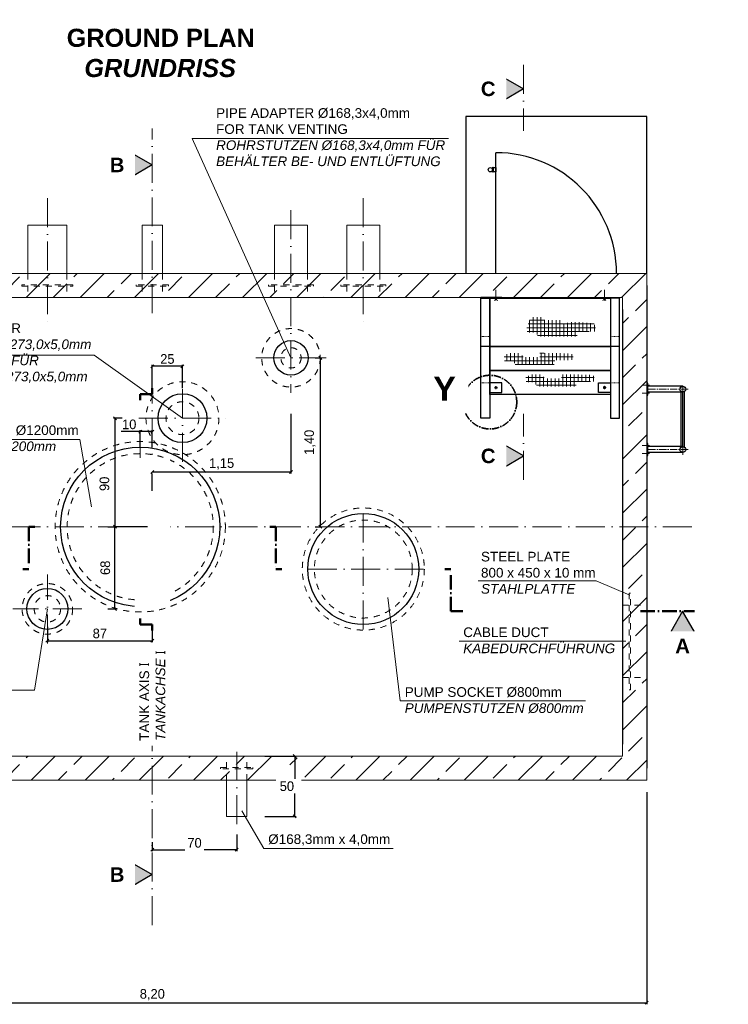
# Model space of a CAD drawing. Header units: millimetres. Extents: x -19424 to 109295, y -11926 to 8715.
# Tile 2 of 38: x -15658 to -9781, y -7094 to 1066. Entities that reach past the tile are written whole.
import ezdxf

# ---------------------------------------------------------------- set-up
doc = ezdxf.new("R2010")
doc.units = ezdxf.units.MM
doc.linetypes.add('ACAD_ISO10W100', pattern=[18, 12, -3, 0, -3])
doc.linetypes.add('JIS_02_1.0', pattern=[2, 1, -1])
doc.layers.add('Bemaßung', color=7, linetype='Continuous', lineweight=13)
doc.layers.add('Beschriftung', color=7, linetype='Continuous')
doc.styles.add('LBB3.5M1000', font='isocp.shx', dxfattribs={"height": 3.5})
doc.dimstyles.new('DIN', dxfattribs={"dimtxt": 2.5, "dimasz": 2.5, "dimexe": 1.25, "dimexo": 0.625, "dimtad": 1, "dimtih": 1, "dimdec": 4, "dimdsep": 46, "dimlunit": 6, "dimtxsty": 'Standard', "dimcen": 2.5, "dimadec": 0, "dimazin": 0, "dimtfac": 1, "dimtdec": 4, "dimtmove": 0, "dimatfit": 3, "dimfxl": 0, "dimtvp": 1, "dimtolj": 1, "dimtzin": 0, "dimarcsym": 0})

# ---------------------------------------------------------------- blocks, each defined once
blk = doc.blocks.new('_Oblique')
at = {"color": 0, "linetype": 'ByBlock', "lineweight": -2}
blk.add_line((-0.5, -0.5), (0.5, 0.5), dxfattribs=at)
blk = doc.blocks.new('*D82')
at = {"layer": 'Bemaßung', "color": 0, "lineweight": -2, "transparency": 16777216}
for p, q in [((-14658.1, -2348.3), (-14816.4, -2348.3)), ((-14658.1, -2479.4), (-14658.1, -2335.8)), ((-14558.1, -2348.3), (-14658.1, -2348.3)), ((-14558.1, -2479.4), (-14558.1, -2335.8))]:
    blk.add_line(p, q, dxfattribs=at)
at = {"layer": 'DEFPOINTS', "color": 0, "transparency": 16777216}
for p in [(-14658.1, -2348.3), (-14658.1, -2729.4), (-14558.1, -2729.4)]:
    blk.add_point(p, dxfattribs=at)
at = {"layer": 'Bemaßung', "color": 0, "lineweight": -2, "transparency": 16777216, "xscale": 25, "yscale": 25, "zscale": 25, "rotation": 180}
blk.add_blockref('_Oblique', (-14658.1, -2348.3), dxfattribs=at)
at = {"layer": 'Bemaßung', "color": 0, "lineweight": -2, "transparency": 16777216, "xscale": 25, "yscale": 25, "zscale": 25}
blk.add_blockref('_Oblique', (-14558.1, -2348.3), dxfattribs=at)
at = {"layer": 'Bemaßung', "color": 0, "transparency": 16777216, "insert": (-14749.8, -2288.3), "char_height": 80, "attachment_point": 5}
blk.add_mtext('\\A1;10', dxfattribs=at)
blk = doc.blocks.new('*D107')
at = {"layer": 'Bemaßung', "color": 0, "lineweight": -2, "transparency": 16777216}
for p, q in [((-14558.1, -1986.6), (-14558.1, -1794)), ((-14308.1, -1986.6), (-14308.1, -1794)), ((-14308.1, -1806.5), (-14558.1, -1806.5))]:
    blk.add_line(p, q, dxfattribs=at)
at = {"layer": 'DEFPOINTS', "color": 0, "transparency": 16777216}
for p in [(-14558.1, -1806.5), (-14558.1, -2236.6), (-14308.1, -2236.6)]:
    blk.add_point(p, dxfattribs=at)
at = {"layer": 'Bemaßung', "color": 0, "lineweight": -2, "transparency": 16777216, "xscale": 25, "yscale": 25, "zscale": 25, "rotation": 180}
blk.add_blockref('_Oblique', (-14558.1, -1806.5), dxfattribs=at)
at = {"layer": 'Bemaßung', "color": 0, "lineweight": -2, "transparency": 16777216, "xscale": 25, "yscale": 25, "zscale": 25}
blk.add_blockref('_Oblique', (-14308.1, -1806.5), dxfattribs=at)
at = {"layer": 'Bemaßung', "color": 0, "transparency": 16777216, "insert": (-14433.1, -1746.5), "char_height": 80, "attachment_point": 5}
blk.add_mtext('\\A1;25', dxfattribs=at)
blk = doc.blocks.new('*D108')
at = {"layer": 'Bemaßung', "color": 0, "lineweight": -2, "transparency": 16777216}
for p, q in [((-14808.1, -2236.6), (-14880.5, -2236.6)), ((-14868, -2236.6), (-14868, -3136.6)), ((-14597.4, -3136.6), (-14880.5, -3136.6))]:
    blk.add_line(p, q, dxfattribs=at)
at = {"layer": 'DEFPOINTS', "color": 0, "transparency": 16777216}
for p in [(-14308.1, -2236.6), (-14868, -3136.6), (-14097.4, -3136.6)]:
    blk.add_point(p, dxfattribs=at)
at = {"layer": 'Bemaßung', "color": 0, "lineweight": -2, "transparency": 16777216, "xscale": 25, "yscale": 25, "zscale": 25}
for p, rotation in [((-14868, -2236.6), 90), ((-14868, -3136.6), 270)]:
    blk.add_blockref('_Oblique', p, dxfattribs=dict(at, rotation=rotation))
at = {"layer": 'Bemaßung', "color": 0, "transparency": 16777216, "insert": (-14954.9, -2780.5), "char_height": 80, "attachment_point": 5, "rotation": 90}
blk.add_mtext('\\A1;90', dxfattribs=at)
blk = doc.blocks.new('*D109')
at = {"layer": 'Bemaßung', "color": 0, "lineweight": -2, "transparency": 16777216}
for p, q in [((-14928.1, -3136.6), (-14855.5, -3136.6)), ((-14868, -3816.6), (-14868, -3136.6)), ((-14928.1, -3816.6), (-14855.5, -3816.6))]:
    blk.add_line(p, q, dxfattribs=at)
at = {"layer": 'DEFPOINTS', "color": 0, "transparency": 16777216}
for p in [(-15428.1, -3136.6), (-14868, -3136.6), (-15428.1, -3816.6)]:
    blk.add_point(p, dxfattribs=at)
at = {"layer": 'Bemaßung', "color": 0, "lineweight": -2, "transparency": 16777216, "xscale": 25, "yscale": 25, "zscale": 25}
for p, rotation in [((-14868, -3136.6), 90), ((-14868, -3816.6), 270)]:
    blk.add_blockref('_Oblique', p, dxfattribs=dict(at, rotation=rotation))
at = {"layer": 'Bemaßung', "color": 0, "transparency": 16777216, "insert": (-14947.9, -3476.6), "char_height": 80, "attachment_point": 5, "rotation": 90}
blk.add_mtext('\\A1;68', dxfattribs=at)
blk = doc.blocks.new('*D110')
at = {"layer": 'Bemaßung', "color": 0, "lineweight": -2, "transparency": 16777216}
for p, q in [((-15428.1, -3966.6), (-15428.1, -4093.4)), ((-14558.1, -3966.6), (-14558.1, -4093.4)), ((-15428.1, -4080.9), (-14558.1, -4080.9))]:
    blk.add_line(p, q, dxfattribs=at)
at = {"layer": 'DEFPOINTS', "color": 0, "transparency": 16777216}
for p in [(-15428.1, -3816.6), (-14558.1, -3816.6), (-14558.1, -4080.9)]:
    blk.add_point(p, dxfattribs=at)
at = {"layer": 'Bemaßung', "color": 0, "lineweight": -2, "transparency": 16777216, "xscale": 25, "yscale": 25, "zscale": 25, "rotation": 180}
blk.add_blockref('_Oblique', (-15428.1, -4080.9), dxfattribs=at)
at = {"layer": 'Bemaßung', "color": 0, "lineweight": -2, "transparency": 16777216, "xscale": 25, "yscale": 25, "zscale": 25}
blk.add_blockref('_Oblique', (-14558.1, -4080.9), dxfattribs=at)
at = {"layer": 'Bemaßung', "color": 0, "transparency": 16777216, "insert": (-14993.1, -4020.9), "char_height": 80, "attachment_point": 5}
blk.add_mtext('\\A1;87', dxfattribs=at)
blk = doc.blocks.new('*D111')
at = {"layer": 'Bemaßung', "color": 0, "lineweight": -2, "transparency": 16777216}
for p, q in [((-13408.1, -2201.4), (-13408.1, -2695.1)), ((-14558.1, -2682.6), (-13408.1, -2682.6)), ((-14558.1, -2837.3), (-14558.1, -2695.1))]:
    blk.add_line(p, q, dxfattribs=at)
at = {"layer": 'DEFPOINTS', "color": 0, "transparency": 16777216}
for p in [(-13408.1, -1951.4), (-14558.1, -2587.3), (-13408.1, -2682.6)]:
    blk.add_point(p, dxfattribs=at)
at = {"layer": 'Bemaßung', "color": 0, "lineweight": -2, "transparency": 16777216, "xscale": 25, "yscale": 25, "zscale": 25, "rotation": 180}
blk.add_blockref('_Oblique', (-14558.1, -2682.6), dxfattribs=at)
at = {"layer": 'Bemaßung', "color": 0, "lineweight": -2, "transparency": 16777216, "xscale": 25, "yscale": 25, "zscale": 25}
blk.add_blockref('_Oblique', (-13408.1, -2682.6), dxfattribs=at)
at = {"layer": 'Bemaßung', "color": 0, "transparency": 16777216, "insert": (-13983.1, -2616), "char_height": 80, "attachment_point": 5}
blk.add_mtext('\\A1;1,15', dxfattribs=at)
blk = doc.blocks.new('*D112')
at = {"layer": 'Bemaßung', "color": 0, "lineweight": -2, "transparency": 16777216}
for p, q in [((-13208.1, -1736.6), (-13152.5, -1736.6)), ((-13165, -1736.6), (-13165, -3136.6)), ((-13208.1, -3136.6), (-13152.5, -3136.6))]:
    blk.add_line(p, q, dxfattribs=at)
at = {"layer": 'DEFPOINTS', "color": 0, "transparency": 16777216}
for p in [(-13408.1, -1736.6), (-13408.1, -3136.6), (-13165, -3136.6)]:
    blk.add_point(p, dxfattribs=at)
at = {"layer": 'Bemaßung', "color": 0, "lineweight": -2, "transparency": 16777216, "xscale": 25, "yscale": 25, "zscale": 25}
for p, rotation in [((-13165, -1736.6), 90), ((-13165, -3136.6), 270)]:
    blk.add_blockref('_Oblique', p, dxfattribs=dict(at, rotation=rotation))
at = {"layer": 'Bemaßung', "color": 0, "transparency": 16777216, "insert": (-13250.1, -2436.6), "char_height": 80, "attachment_point": 5, "rotation": 90}
blk.add_mtext('\\A1;1,40', dxfattribs=at)
blk = doc.blocks.new('*D223')
at = {"layer": 'Bemaßung', "color": 0, "lineweight": -2, "transparency": 16777216}
for p, q in [((-13858.1, -5686.6), (-13858.1, -5825.9)), ((-14558.1, -5750.3), (-14558.1, -5825.9)), ((-14558.1, -5813.4), (-14288.1, -5813.4)), ((-13858.1, -5813.4), (-14128.1, -5813.4))]:
    blk.add_line(p, q, dxfattribs=at)
at = {"layer": 'DEFPOINTS', "color": 0, "transparency": 16777216}
for p in [(-13858.1, -5536.6), (-14558.1, -5600.3), (-14558.1, -5813.4)]:
    blk.add_point(p, dxfattribs=at)
at = {"layer": 'Bemaßung', "color": 0, "lineweight": -2, "transparency": 16777216, "xscale": 25, "yscale": 25, "zscale": 25, "rotation": 180}
blk.add_blockref('_Oblique', (-14558.1, -5813.4), dxfattribs=at)
at = {"layer": 'Bemaßung', "color": 0, "lineweight": -2, "transparency": 16777216, "xscale": 25, "yscale": 25, "zscale": 25}
blk.add_blockref('_Oblique', (-13858.1, -5813.4), dxfattribs=at)
at = {"layer": 'Bemaßung', "color": 0, "transparency": 16777216, "insert": (-14208.1, -5756.1), "char_height": 80, "attachment_point": 5}
blk.add_mtext('\\A1;70', dxfattribs=at)
blk = doc.blocks.new('*D224')
at = {"layer": 'Bemaßung', "color": 0, "lineweight": -2, "transparency": 16777216}
for p, q in [((-13624, -5036.6), (-13364.7, -5036.6)), ((-13377.2, -5036.6), (-13377.2, -5226.6)), ((-13377.2, -5536.6), (-13377.2, -5346.6)), ((-13624, -5536.6), (-13364.7, -5536.6))]:
    blk.add_line(p, q, dxfattribs=at)
at = {"layer": 'DEFPOINTS', "color": 0, "transparency": 16777216}
for p in [(-13774, -5036.6), (-13377.2, -5036.6), (-13774, -5536.6)]:
    blk.add_point(p, dxfattribs=at)
at = {"layer": 'Bemaßung', "color": 0, "lineweight": -2, "transparency": 16777216, "xscale": 25, "yscale": 25, "zscale": 25}
for p, rotation in [((-13377.2, -5036.6), 90), ((-13377.2, -5536.6), 270)]:
    blk.add_blockref('_Oblique', p, dxfattribs=dict(at, rotation=rotation))
at = {"layer": 'Bemaßung', "color": 0, "transparency": 16777216, "insert": (-13441.9, -5286.6), "char_height": 80, "attachment_point": 5}
blk.add_mtext('\\A1;50', dxfattribs=at)
blk = doc.blocks.new('*D225')
at = {"layer": 'Bemaßung', "color": 0, "lineweight": -2, "transparency": 16777216}
for p, q in [((-10458.1, -5336.6), (-10458.1, -7093.7)), ((-18658.1, -6636.6), (-18658.1, -7093.7)), ((-18658.1, -7081.2), (-10458.1, -7081.2))]:
    blk.add_line(p, q, dxfattribs=at)
at = {"layer": 'DEFPOINTS', "color": 0, "transparency": 16777216}
for p in [(-10458.1, -5236.6), (-18658.1, -6536.6), (-10458.1, -7081.2)]:
    blk.add_point(p, dxfattribs=at)
at = {"layer": 'Bemaßung', "color": 0, "lineweight": -2, "transparency": 16777216, "xscale": 25, "yscale": 25, "zscale": 25, "rotation": 180}
blk.add_blockref('_Oblique', (-18658.1, -7081.2), dxfattribs=at)
at = {"layer": 'Bemaßung', "color": 0, "lineweight": -2, "transparency": 16777216, "xscale": 25, "yscale": 25, "zscale": 25}
blk.add_blockref('_Oblique', (-10458.1, -7081.2), dxfattribs=at)
at = {"layer": 'Bemaßung', "color": 0, "transparency": 16777216, "insert": (-14558.1, -7014.5), "char_height": 80, "attachment_point": 5}
blk.add_mtext('\\A1;8,20', dxfattribs=at)

msp = doc.modelspace()

# ---------------------------------------------------------------- hatches: boundary and pattern name
at = {"lineweight": 13}
h = msp.add_hatch(dxfattribs=at)
h.set_pattern_fill('ANSI33', color=256, scale=50, style=0)
h.paths.add_polyline_path([(-18458.113, -5036.631), (-10658.113, -5036.631), (-10658.113, -1236.631), (-18458.113, -1236.631)], flags=16)
edge = h.paths.add_edge_path()
edge.add_arc((-13423.37, -5242.171), 132.698, 2.3930189, 177.6069811)
edge.add_line((-13555.953, -5236.631), (-18658.113, -5236.631))
edge.add_line((-18658.113, -5236.631), (-18658.113, -1036.631))
edge.add_line((-18658.113, -1036.631), (-10458.113, -1036.631))
edge.add_line((-10458.113, -1036.631), (-10458.113, -5236.631))
edge.add_line((-10458.113, -5236.631), (-13290.788, -5236.631))
at = {"lineweight": 9}
h = msp.add_hatch(dxfattribs=at)
h.set_pattern_fill('NET', color=253, scale=10)
h.set_pattern_definition([(0, (6634.45, -313.007), (0, 31.75), []), (90, (6634.45, -313.007), (-31.75, 2e-15), [])])
h.paths.add_polyline_path([(-11452.128, -1483.57), (-11450.052, -1525.079), (-11378.425, -1527.154), (-11357.664, -1560.361), (-11036.9, -1560.361), (-11032.748, -1521.966), (-10870.47, -1517.815), (-10895.682, -1451.184), (-11065.407, -1438.826), (-11156.459, -1452.534), (-11166.45, -1424.54), (-11303.475, -1424.54), (-11327.139, -1399.971), (-11420.565, -1399.971)])
h = msp.add_hatch(dxfattribs=at)
h.set_pattern_fill('NET', color=253, scale=10)
h.set_pattern_definition([(0, (6446.558, -77.448), (0, 31.75), []), (90, (6446.558, -77.448), (-31.75, 2e-15), [])])
h.paths.add_polyline_path([(-11640.019, -1719.13), (-11637.943, -1760.638), (-11566.316, -1762.713), (-11545.554, -1795.92), (-11224.791, -1795.92), (-11220.638, -1757.525), (-11057.702, -1753.374), (-11081.578, -1701.489), (-11250.742, -1697.338), (-11343.131, -1696.3), (-11343.131, -1730.545), (-11480.156, -1730.545), (-11510.26, -1698.376), (-11603.686, -1698.376)])
h = msp.add_hatch(dxfattribs=at)
h.set_pattern_fill('NET', color=253, scale=10)
h.set_pattern_definition([(0, (6626.144, 100), (0, 31.75), []), (90, (6626.144, 100), (-31.75, 2e-15), [])])
h.paths.add_polyline_path([(-11460.433, -1896.577), (-11458.356, -1938.086), (-11386.73, -1940.161), (-11365.968, -1973.368), (-11045.204, -1973.368), (-11041.052, -1934.973), (-10878.935, -1930.822), (-10902.811, -1878.936), (-11071.156, -1874.786), (-11163.544, -1873.748), (-11163.544, -1907.992), (-11300.57, -1907.992), (-11330.674, -1875.823), (-11424.1, -1875.823)])
at = {"layer": 'Beschriftung'}
h = msp.add_hatch(color=256, dxfattribs=at)
h.dxf.hatch_style = 1
h.paths.add_polyline_path([(-11479.051, 492.327), (-11648.746, 394.354), (-11648.746, 590.301)])
h = msp.add_hatch(color=256, dxfattribs=at)
h.dxf.hatch_style = 1
h.paths.add_polyline_path([(-14558.113, -138.527), (-14727.808, -236.5), (-14727.808, -40.553)])
h = msp.add_hatch(color=256, dxfattribs=at)
h.dxf.hatch_style = 1
h.paths.add_polyline_path([(-11479.051, -2549.374), (-11648.746, -2451.4), (-11648.746, -2647.348)])
h = msp.add_hatch(color=256, dxfattribs=at)
h.dxf.hatch_style = 1
h.paths.add_polyline_path([(-10160.949, -3836.631), (-10258.923, -4006.326), (-10062.975, -4006.326)])
h = msp.add_hatch(color=256, dxfattribs=at)
h.dxf.hatch_style = 1
h.paths.add_polyline_path([(-14558.113, -6019.049), (-14727.808, -6117.023), (-14727.808, -5921.076)])

# ---------------------------------------------------------------- linework, layer by layer
for p, q in [((-10458.113, 263.369), (-11958.113, 263.369)), ((-11958.113, 263.369), (-11958.113, -1036.631)), ((-10458.113, -1036.631), (-10458.113, 263.369)), ((-11708.113, -1036.631), (-11708.113, -36.631)), ((-10458.113, -1136.631), (-10458.113, -5136.631)), ((-10658.113, -1336.631), (-10658.113, -4936.631)), ((-11758.113, -1641.631), (-11833.113, -1641.631)), ((-10683.113, -1641.631), (-10758.113, -1641.631)), ((-10158.113, -1972.481), (-10448.854, -1972.481)), ((-10158.113, -2020.781), (-10448.854, -2020.781)), ((-10172.255, -2472.481), (-10172.255, -2020.781)), ((-10158.113, -2472.481), (-10158.113, -2020.781)), ((-10143.971, -2476.8), (-10143.971, -2016.462)), ((-10158.113, -2472.481), (-10448.854, -2472.481)), ((-10158.113, -2520.781), (-10448.854, -2520.781))]:
    msp.add_line(p, q)
at = {"linetype": 'ACAD_ISO10W100', "lineweight": 18, "ltscale": 20}
for p, q in [((-14558.113, -1366.926), (-14558.113, 163.369)), ((-15428.113, -413.659), (-15428.113, -1456.632)), ((-12808.113, -413.659), (-12808.113, -1456.632)), ((-13408.113, -513.659), (-13408.113, -2027.542)), ((-13699.024, -1736.631), (-13117.201, -1736.631)), ((-14558.113, -6436.631), (-14558.113, -1845.961)), ((-14308.113, -2597.317), (-14308.113, -1875.945)), ((-11479.051, -2747.218), (-11479.051, -2201.753)), ((-14668.799, -2236.631), (-13947.427, -2236.631)), ((-14658.113, -2376.704), (-14658.113, -3896.558)), ((-12808.113, -3986.837), (-12808.113, -2986.424)), ((-18606.972, -3136.631), (-10062.975, -3136.631)), ((-12307.907, -3486.631), (-13308.319, -3486.631)), ((-15142.174, -3816.631), (-15714.052, -3816.631))]:
    msp.add_line(p, q, dxfattribs=at)
at = {"lineweight": 13}
for p, q in [((-15590.063, -1036.631), (-15590.063, -636.631)), ((-15590.063, -636.631), (-15266.163, -636.631)), ((-15266.163, -636.631), (-15266.163, -1036.631)), ((-14642.263, -1036.631), (-14642.263, -636.631)), ((-14642.263, -636.631), (-14473.963, -636.631)), ((-14473.963, -636.631), (-14473.963, -1036.631)), ((-13544.613, -1036.631), (-13544.613, -636.631)), ((-13544.613, -636.631), (-13271.613, -636.631)), ((-13271.613, -636.631), (-13271.613, -1036.631)), ((-12944.613, -1036.631), (-12944.613, -636.631)), ((-12944.613, -636.631), (-12671.613, -636.631)), ((-12671.613, -636.631), (-12671.613, -1036.631))]:
    msp.add_line(p, q, dxfattribs=at)
at = {"linetype": 'JIS_02_1.0', "lineweight": 18, "ltscale": 50}
for p, q in [((-15590.063, -1036.631), (-15590.063, -1236.631)), ((-15266.163, -1036.631), (-15266.163, -1236.631)), ((-14642.263, -1036.631), (-14642.263, -1236.631)), ((-14473.963, -1036.631), (-14473.963, -1236.631)), ((-13544.613, -1036.631), (-13544.613, -1236.631)), ((-13271.613, -1036.631), (-13271.613, -1236.631)), ((-12944.613, -1036.631), (-12944.613, -1236.631)), ((-12671.613, -1036.631), (-12671.613, -1236.631)), ((-10658.113, -3786.631), (-10458.113, -3786.631)), ((-10658.113, -4386.631), (-10458.113, -4386.631))]:
    msp.add_line(p, q, dxfattribs=at)
at = {"linetype": 'ACAD_ISO10W100', "lineweight": 9, "ltscale": 0.5}
for p, q in [((-11708.113, -1173.463), (-11708.113, -1260.469)), ((-10808.113, -1173.463), (-10808.113, -1260.469)), ((-11708.113, -1241.583), (-11720.819, -1263.59)), ((-11695.407, -1263.59), (-11708.113, -1241.583)), ((-10820.819, -1263.59), (-10808.113, -1241.583)), ((-10808.113, -1241.583), (-10795.407, -1263.59))]:
    msp.add_line(p, q, dxfattribs=at)
at = {"linetype": 'JIS_02_1.0', "lineweight": 18, "ltscale": 5}
for p, q in [((-11758.113, -1560.867), (-11833.113, -1560.867)), ((-10683.113, -1560.867), (-10758.113, -1560.867)), ((-11758.113, -1943.432), (-11833.113, -1943.432)), ((-10683.113, -1943.432), (-10758.113, -1943.432))]:
    msp.add_line(p, q, dxfattribs=at)
at = {"linetype": 'ACAD_ISO10W100', "lineweight": 18, "ltscale": 5}
for p, q in [((-10158.113, -2040.781), (-10158.113, -1952.837)), ((-10113.963, -1996.631), (-10448.854, -1996.631)), ((-10113.963, -2496.631), (-10448.854, -2496.631)), ((-10158.113, -2540.424), (-10158.113, -2452.481))]:
    msp.add_line(p, q, dxfattribs=at)
at = {"color": 253, "linetype": 'JIS_02_1.0', "lineweight": 9, "ltscale": 25}
for p, q in [((-11720.968, -1983.432), (-11695.258, -1983.432)), ((-11708.113, -1996.287), (-11708.113, -1970.577)), ((-10795.258, -1983.432), (-10820.968, -1983.432)), ((-10808.113, -1996.287), (-10808.113, -1970.577))]:
    msp.add_line(p, q, dxfattribs=at)
at = {"color": 253, "linetype": 'ACAD_ISO10W100', "lineweight": 18, "ltscale": 5}
for p, q in [((-10495.252, -1963.092), (-10436.19, -1963.092)), ((-10495.252, -2030.169), (-10436.19, -2030.169)), ((-10495.252, -2463.092), (-10436.19, -2463.092)), ((-10495.252, -2530.169), (-10436.19, -2530.169))]:
    msp.add_line(p, q, dxfattribs=at)
at = {"linetype": 'ACAD_ISO10W100', "lineweight": 50, "ltscale": 10}
msp.add_line((-10509.253, -3836.631), (-10062.975, -3836.631), dxfattribs=at)
at = {"linetype": 'JIS_02_1.0', "lineweight": 18, "ltscale": 50}
for points in [[(-15640.063, -1141.631), (-15216.163, -1141.631), (-15216.163, -1131.631), (-15640.063, -1131.631)], [(-14692.263, -1141.631), (-14423.963, -1141.631), (-14423.963, -1131.631), (-14692.263, -1131.631)], [(-13594.613, -1141.631), (-13221.613, -1141.631), (-13221.613, -1131.631), (-13594.613, -1131.631)], [(-12994.613, -1141.631), (-12621.613, -1141.631), (-12621.613, -1131.631), (-12994.613, -1131.631)], [(-10602.503, -4486.631), (-10592.503, -4486.631), (-10592.503, -3686.631), (-10602.503, -3686.631)], [(-13992.263, -5131.631), (-13723.963, -5131.631), (-13723.963, -5141.631), (-13992.263, -5141.631)]]:
    msp.add_lwpolyline(points, close=True, dxfattribs=at)
for points in [[(-11833.113, -1241.583), (-11658.113, -1241.583), (-11658.113, -1236.631), (-11833.113, -1236.631)], [(-11833.113, -1241.583), (-11758.113, -1241.583), (-11758.113, -2236.449), (-11833.113, -2236.449)], [(-11758.113, -1241.583), (-10758.113, -1241.583), (-10758.113, -1641.583), (-11758.113, -1641.583)], [(-10683.113, -1241.583), (-10858.113, -1241.583), (-10858.113, -1236.631), (-10683.113, -1236.631)], [(-10683.113, -1241.583), (-10758.113, -1241.583), (-10758.113, -2236.449), (-10683.113, -2236.449)], [(-11758.113, -1641.631), (-10758.113, -1641.631), (-10758.113, -1841.583), (-11758.113, -1841.583)], [(-11758.113, -1841.583), (-10758.113, -1841.583), (-10758.113, -2041.535), (-11758.113, -2041.535)], [(-10458.113, -2046.631), (-10448.854, -2046.631), (-10448.854, -1946.631), (-10458.113, -1946.631)], [(-11707.865, -1991.978), (-11715.575, -1988.283), (-11715.823, -1979.737), (-11708.361, -1974.886), (-11700.651, -1978.581), (-11700.403, -1987.127)], [(-10808.361, -1991.978), (-10800.651, -1988.283), (-10800.403, -1979.737), (-10807.865, -1974.886), (-10815.575, -1978.581), (-10815.823, -1987.127)], [(-10458.113, -2546.631), (-10448.854, -2546.631), (-10448.854, -2446.631), (-10458.113, -2446.631)]]:
    msp.add_lwpolyline(points, close=True)
for points in [[(-11758.113, -2023.432), (-11658.113, -2023.432), (-11658.113, -1943.432), (-11758.113, -1943.432)], [(-10758.113, -2023.432), (-10858.113, -2023.432), (-10858.113, -1943.432), (-10758.113, -1943.432)]]:
    msp.add_lwpolyline(points)
at = {"linetype": 'ACAD_ISO10W100', "lineweight": 50, "ltscale": 10}
for points in [[(-14558.113, -1986.941), (-14558.113, -2036.941), (-14658.113, -2036.941), (-14658.113, -2086.941)], [(-13583.113, -3136.631), (-13533.113, -3136.631), (-13533.113, -3486.631), (-13483.113, -3486.631)], [(-11983.113, -3836.631), (-12083.113, -3836.631), (-12083.113, -3486.631), (-12133.113, -3486.631)]]:
    msp.add_lwpolyline(points, dxfattribs=at)
at = {"linetype": 'JIS_02_1.0', "lineweight": 18, "ltscale": 50}
for centre, radius in [((-13408.113, -1736.631), 242.5), ((-13408.113, -1736.631), 84.15), ((-14308.113, -2236.631), 136.5), ((-14658.113, -3136.631), 606), ((-12808.113, -3486.631), 506), ((-12808.113, -3486.631), 406), ((-15428.113, -3816.631), 209.55), ((-15428.113, -3816.631), 109.55)]:
    msp.add_circle(centre, radius, dxfattribs=at)
for centre, radius in [((-13408.113, -1736.631), 142.5), ((-14308.113, -2236.631), 202.5), ((-10158.113, -1996.631), 24.15), ((-14658.113, -3136.631), 660), ((-12808.113, -3486.631), 460), ((-15428.113, -3816.631), 170)]:
    msp.add_circle(centre, radius)
msp.add_arc((-11708.113, -1036.631), 1000, 0, 90)
at = {"layer": 'Beschriftung', "lineweight": 9}
for p, q in [((-14227.54, 80.082), (-12102.693, 79.738)), ((-17241.171, -1715.126), (-15040.722, -1715.469)), ((-15040.722, -1715.469), (-14308.113, -2236.631)), ((-16910.771, -2413.787), (-15160.375, -2414.13)), ((-15160.375, -2414.13), (-15061.309, -2970.486)), ((-11854.353, -3583.281), (-10877.204, -3583.625)), ((-10877.204, -3583.625), (-10597.404, -3702.245)), ((-12501.882, -4579.568), (-12605.819, -3723.61)), ((-15536.238, -4489.451), (-15428.113, -3816.631)), ((-12013.613, -4084.912), (-10630.052, -4085.255)), ((-17245.57, -4489.107), (-15536.238, -4489.451)), ((-12501.882, -4579.397), (-10966.183, -4579.74)), ((-13634.151, -5803.101), (-12560.566, -5803.445))]:
    msp.add_line(p, q, dxfattribs=at)
at = {"layer": 'Beschriftung'}
for points in [[(-11479.051, 492.327), (-11648.746, 394.354), (-11648.746, 590.301)], [(-14558.113, -138.527), (-14727.808, -236.5), (-14727.808, -40.553)], [(-11479.051, -2549.374), (-11648.746, -2451.4), (-11648.746, -2647.348)], [(-10160.949, -3836.631), (-10258.923, -4006.326), (-10062.975, -4006.326)], [(-14558.113, -6019.049), (-14727.808, -6117.023), (-14727.808, -5921.076)]]:
    msp.add_lwpolyline(points, close=True, dxfattribs=at)
at = {"layer": 'Beschriftung', "linetype": 'ACAD_ISO10W100', "lineweight": 35, "ltscale": 5}
msp.add_circle((-11758.113, -2103.381), 222.423, dxfattribs=at)

# ---------------------------------------------------------------- texts
at = {"layer": 'Beschriftung', "lineweight": 15, "char_height": 80, "attachment_point": 1, "style": 'LBB3.5M1000'}
for s, insert, width in [('{\\fArial|b0|i0|c0|p34;CEILING PENETRATION FOR \\P\\fArial|b0|i1|c0|p34;LIQUID LEVEL CONTROL Ø273,0x5,0mm\\PDECKENDURCHFÜHRUNG FÜR\\PFÜLLSTANDSANZEIGER Ø273,0x5,0mm}', (-17187.272, -1450.923), 2304.04083), ('{\\fArial|b0|i0|c0|p34;COLLECTOR SOCKET %%C1200mm\\fArial|b0|i1|c0|p34;\\PSAMMELSTUTZEN %%C1200mm}', (-16895.128, -2296.082), 2304.04083), ('{\\fArial|b0|i0|c0|p34;STEEL PLATE\\P800 x 450 x 10 mm\\P\\fArial|b0|i1|c0|p34;STAHLPLATTE}', (-11832.351, -3343.839), 1024.91281), ('{\\fArial|b0|i0|c0|p34;CABLE DUCT\\P\\fArial|b0|i1|c0|p34;KABEDURCHFÜHRUNG}', (-11979.557, -3970.673), 2304.04083), ('{\\fArial|b0|i0|c0|p34;PUMP SOCKET %%C800mm\\fArial|b0|i1|c0|p34;\\PPUMPENSTUTZEN %%C800mm}', (-12464.613, -4465.804), 2304.04083)]:
    msp.add_mtext(s, dxfattribs=dict(at, insert=insert, width=width))

# ---------------------------------------------------------------- dimensions: what is measured, and where the dimension line sits
at = {"layer": 'Bemaßung'}
dim = msp.add_linear_dim(base=(-14558.113, -1806.532), p1=(-14308.113, -2236.631), p2=(-14558.113, -2236.631), text='25', dimstyle='DIN', override={"dimscale": 10, "dimtxt": 8, "dimexo": 25, "dimgap": 2, "dimdec": 2, "dimblk1": 'Oblique', "dimblk2": 'Oblique', "dimsah": 1, "dimtdec": 2}, dxfattribs=at)
dim.commit()
dim.dimension.update_dxf_attribs({"geometry": '*D107', "text_midpoint": (-14433.113, -1806.532), "dimtype": 160})
dim = msp.add_linear_dim(base=(-13165.005, -3136.631), p1=(-13408.113, -1736.631), p2=(-13408.113, -3136.631), angle=90, text='1,40', dimstyle='DIN', override={"dimscale": 10, "dimtxt": 8, "dimexo": 20, "dimgap": 2, "dimdec": 2, "dimblk1": 'Oblique', "dimblk2": 'Oblique', "dimsah": 1, "dimtdec": 2, "dimtmove": 2}, dxfattribs=at)
dim.commit()
dim.dimension.update_dxf_attribs({"geometry": '*D112', "text_midpoint": (-13250.064, -2436.631), "dimtype": 160})

# ---------------------------------------------------------------- next in the draw order: texts
at = {"layer": 'Beschriftung', "width": 195.94711, "attachment_point": 1, "style": 'LBB3.5M1000', "bg_fill": 2}
for s, insert, char_height in [('\\pi45.709;{\\fArial|b1|i0|c0|p34;C}', (-11878.921, 552.58), 120), ('\\pi47.714;{\\fArial|b1|i0|c0|p34;B}', (-14957.983, -78.274), 120), ('\\pi4.6584;{\\fArial|b1|i0|c0|p34;Y}', (-12232.175, -1892.837), 200), ('\\pi45.709;{\\fArial|b1|i0|c0|p34;C}', (-11878.921, -2489.121), 120), ('\\pi37.769;{\\fArial|b1|i0|c0|p34;A}', (-19053.25, -3363.899), 120), ('\\pi37.769;{\\fArial|b1|i0|c0|p34;A}', (-10258.923, -4063.899), 120), ('\\pi47.714;{\\fArial|b1|i0|c0|p34;B}', (-14957.983, -5958.797), 120)]:
    msp.add_mtext(s, dxfattribs=dict(at, insert=insert, char_height=char_height))
at = {"layer": 'Beschriftung', "color": 1, "insert": (-18332.719, -5289.441), "char_height": 80, "width": 765.3565, "attachment_point": 1, "style": 'LBB3.5M1000', "bg_fill": 2}
msp.add_mtext('\\pi27.371;{\\fArial|b0|i0|c0|p34;\\C256;EMERGENCY \\P\\pi264.02;EXIT\\P\\pi-11.346;\\fArial|b0|i1|c0|p34;NOTAUSGANG}', dxfattribs=at)

# ---------------------------------------------------------------- next in the draw order: linework, layer by layer
at = {"linetype": 'ACAD_ISO10W100', "lineweight": 18, "ltscale": 20}
for p, q in [((-11479.051, 690.171), (-11479.051, 144.706)), ((-15428.113, -4102.57), (-15428.113, -3530.692)), ((-13858.113, -5600.325), (-13858.113, -4973.571))]:
    msp.add_line(p, q, dxfattribs=at)
at = {"linetype": 'JIS_02_1.0', "lineweight": 18, "ltscale": 50}
for p, q in [((-13942.263, -5236.631), (-13942.263, -5036.631)), ((-13773.963, -5236.631), (-13773.963, -5036.631))]:
    msp.add_line(p, q, dxfattribs=at)
at = {"lineweight": 13}
for p, q in [((-13942.263, -5236.631), (-13942.263, -5536.631)), ((-13773.963, -5536.631), (-13773.963, -5236.631)), ((-13942.263, -5536.631), (-13773.963, -5536.631))]:
    msp.add_line(p, q, dxfattribs=at)
for points in [[(-11733.705, -156.856), (-11730.197, -156.856), (-11730.197, -198.517), (-11733.705, -198.517)], [(-11730.197, -160.009), (-11708.113, -160.009), (-11708.113, -195.363), (-11730.197, -195.363)]]:
    msp.add_lwpolyline(points, close=True)
msp.add_lwpolyline([(-11738.063, -183.735), (-11733.705, -183.735), (-11733.705, -171.638), (-11738.063, -171.638)])
at = {"linetype": 'ACAD_ISO10W100', "lineweight": 50, "ltscale": 10}
msp.add_lwpolyline([(-15533.113, -3136.631), (-15583.113, -3136.631), (-15583.113, -3486.631), (-15633.113, -3486.631)], dxfattribs=at)
for centre, radius in [((-11754.535, -177.686), 17.548), ((-10158.113, -2496.631), 24.15)]:
    msp.add_circle(centre, radius)
at = {"layer": 'Beschriftung', "lineweight": 9}
for p, q in [((-14227.54, 79.91), (-13408.113, -1736.631)), ((-13634.151, -5803.101), (-13815.831, -5491.316))]:
    msp.add_line(p, q, dxfattribs=at)

# ---------------------------------------------------------------- next in the draw order: texts
at = {"layer": 'Beschriftung', "lineweight": 15, "insert": (-14664.545, -4910.228), "char_height": 80, "width": 2304.04083, "attachment_point": 1, "rotation": 90, "style": 'LBB3.5M1000', "bg_fill": 2}
msp.add_mtext('{\\fArial|b0|i0|c0|p34;TANK AXIS \\fSegoe UI|b0|i0|c0|p34;I\\fArial|b0|i0|c0|p34;\\P\\fArial|b0|i1|c0|p34;TANKACHSE \\fSegoe UI|b0|i0|c0|p34;I}', dxfattribs=at)
at = {"layer": 'Beschriftung', "lineweight": 15, "insert": (-13596.881, -5684.985), "char_height": 80, "width": 2304.04083, "attachment_point": 1, "style": 'LBB3.5M1000'}
msp.add_mtext('{\\fArial|b0|i0|c0|p34;%%C168,3mm x 4,0mm}', dxfattribs=at)

# ---------------------------------------------------------------- next in the draw order: dimensions: what is measured, and where the dimension line sits
at = {"layer": 'Bemaßung'}
for base, p1, p2, text, override, picture, middle in [((-14868.04, -3136.631), (-15428.113, -3816.631), (-15428.113, -3136.631), '68', {"dimscale": 10, "dimtxt": 8, "dimexo": 50, "dimgap": 2, "dimdec": 2, "dimblk1": 'Oblique', "dimblk2": 'Oblique', "dimsah": 1, "dimtdec": 2, "dimtmove": 2}, '*D109', (-14947.867, -3476.631)), ((-13377.223, -5036.631), (-13773.963, -5536.631), (-13773.963, -5036.631), '50', {"dimscale": 10, "dimtxt": 8, "dimexo": 15, "dimgap": 2, "dimdec": 2, "dimblk1": 'Oblique', "dimblk2": 'Oblique', "dimsah": 1, "dimtdec": 2, "dimtmove": 2}, '*D224', (-13441.92, -5286.631))]:
    dim = msp.add_linear_dim(base=base, p1=p1, p2=p2, angle=90, text=text, dimstyle='DIN', override=override, dxfattribs=at)
    dim.commit()
    dim.dimension.update_dxf_attribs({"geometry": picture, "text_midpoint": middle, "dimtype": 160})
dim = msp.add_linear_dim(base=(-10458.113, -7081.194), p1=(-18658.113, -6536.631), p2=(-10458.113, -5236.631), text='8,20', dimstyle='DIN', override={"dimscale": 10, "dimtxt": 8, "dimexo": 10, "dimgap": 2, "dimdec": 2, "dimblk1": 'Oblique', "dimblk2": 'Oblique', "dimsah": 1, "dimtdec": 2, "dimtmove": 2}, dxfattribs=at)
dim.commit()
dim.dimension.update_dxf_attribs({"geometry": '*D225', "text_midpoint": (-14558.113, -7014.527)})
dim = msp.add_linear_dim(base=(-14558.113, -5813.354), p1=(-13858.113, -5536.631), p2=(-14558.113, -5600.325), text='70', dimstyle='DIN', override={"dimscale": 10, "dimtxt": 8, "dimexo": 15, "dimgap": 2, "dimdec": 2, "dimblk1": 'Oblique', "dimblk2": 'Oblique', "dimsah": 1, "dimtdec": 2, "dimtmove": 2}, dxfattribs=at)
dim.commit()
dim.dimension.update_dxf_attribs({"geometry": '*D223', "text_midpoint": (-14208.113, -5756.051), "dimtype": 160})

# ---------------------------------------------------------------- next in the draw order: linework, layer by layer
at = {"lineweight": 13}
msp.add_lwpolyline([(-13320.599, -5236.631), (-10458.113, -5236.631), (-10458.113, -1036.631), (-18658.113, -1036.631), (-18658.113, -5236.631), (-13533.987, -5236.631)], dxfattribs=at)
msp.add_lwpolyline([(-18458.113, -5036.631), (-10658.113, -5036.631), (-10658.113, -1236.631), (-18458.113, -1236.631)], close=True, dxfattribs=at)
at = {"linetype": 'ACAD_ISO10W100', "lineweight": 50, "ltscale": 10}
msp.add_lwpolyline([(-14658.113, -3896.558), (-14658.113, -3946.558), (-14558.113, -3946.558), (-14558.113, -3996.558)], dxfattribs=at)
at = {"linetype": 'JIS_02_1.0', "lineweight": 18, "ltscale": 50}
for centre, radius in [((-14308.113, -2236.631), 302.5), ((-14658.113, -3136.631), 706)]:
    msp.add_circle(centre, radius, dxfattribs=at)

# ---------------------------------------------------------------- next in the draw order: texts
at = {"layer": 'Beschriftung', "insert": (-15342.797, 990.549), "char_height": 150, "width": 1682.94636, "attachment_point": 1, "style": 'LBB3.5M1000', "bg_fill": 2}
msp.add_mtext('\\pi74.897;{\\fArial|b1|i0|c0|p34;GROUND PLAN\\L\\P\\pi221.06;\\fArial|b1|i1|c0|p34;\\lGRUNDRISS}', dxfattribs=at)

# ---------------------------------------------------------------- next in the draw order: dimensions: what is measured, and where the dimension line sits
at = {"layer": 'Bemaßung'}
for base, p1, p2, text, override, picture, middle in [((-13408.113, -2682.633), (-14558.113, -2587.349), (-13408.113, -1951.356), '1,15', {"dimscale": 10, "dimtxt": 8, "dimexo": 25, "dimgap": 2, "dimdec": 2, "dimblk1": 'Oblique', "dimblk2": 'Oblique', "dimsah": 1, "dimtdec": 2}, '*D111', (-13983.113, -2615.967)), ((-14558.113, -4080.917), (-15428.113, -3816.631), (-14558.113, -3816.631), '87', {"dimscale": 10, "dimtxt": 8, "dimexo": 15, "dimgap": 2, "dimdec": 2, "dimblk1": 'Oblique', "dimblk2": 'Oblique', "dimsah": 1, "dimtdec": 2, "dimtmove": 2}, '*D110', (-14993.113, -4020.917))]:
    dim = msp.add_linear_dim(base=base, p1=p1, p2=p2, text=text, dimstyle='DIN', override=override, dxfattribs=at)
    dim.commit()
    dim.dimension.update_dxf_attribs({"geometry": picture, "text_midpoint": middle})
dim = msp.add_linear_dim(base=(-14868.04, -3136.631), p1=(-14308.113, -2236.631), p2=(-14097.384, -3136.631), angle=90, text='90', dimstyle='DIN', override={"dimscale": 10, "dimtxt": 8, "dimexo": 50, "dimgap": 2, "dimdec": 2, "dimblk1": 'Oblique', "dimblk2": 'Oblique', "dimsah": 1, "dimtdec": 2, "dimtmove": 2}, dxfattribs=at)
dim.commit()
dim.dimension.update_dxf_attribs({"geometry": '*D108', "text_midpoint": (-14954.921, -2780.536), "dimtype": 160})
dim = msp.add_linear_dim(base=(-14658.113, -2348.279), p1=(-14558.113, -2729.352), p2=(-14658.113, -2729.352), text='10', dimstyle='DIN', override={"dimscale": 10, "dimtxt": 8, "dimexo": 25, "dimgap": 2, "dimdec": 2, "dimblk1": 'Oblique', "dimblk2": 'Oblique', "dimsah": 1, "dimtdec": 2}, dxfattribs=at)
dim.commit()
dim.dimension.update_dxf_attribs({"geometry": '*D82', "text_midpoint": (-14749.78, -2348.279), "dimtype": 160})

# ---------------------------------------------------------------- next in the draw order: texts
at = {"layer": 'Beschriftung', "lineweight": 15, "insert": (-14029.064, 332.243), "char_height": 80, "width": 1958.70151, "attachment_point": 1, "style": 'LBB3.5M1000'}
msp.add_mtext('{\\fArial|b0|i0|c0|p34;PIPE ADAPTER %%C168,3x4,0mm\\PFOR TANK VENTING\\P\\fArial|b0|i1|c0|p34;ROHRSTUTZEN %%C168,3x4,0mm FÜR\\PBEHÄLTER BE- UND ENTLÜFTUNG}', dxfattribs=at)

doc.saveas('drawing.dxf')
